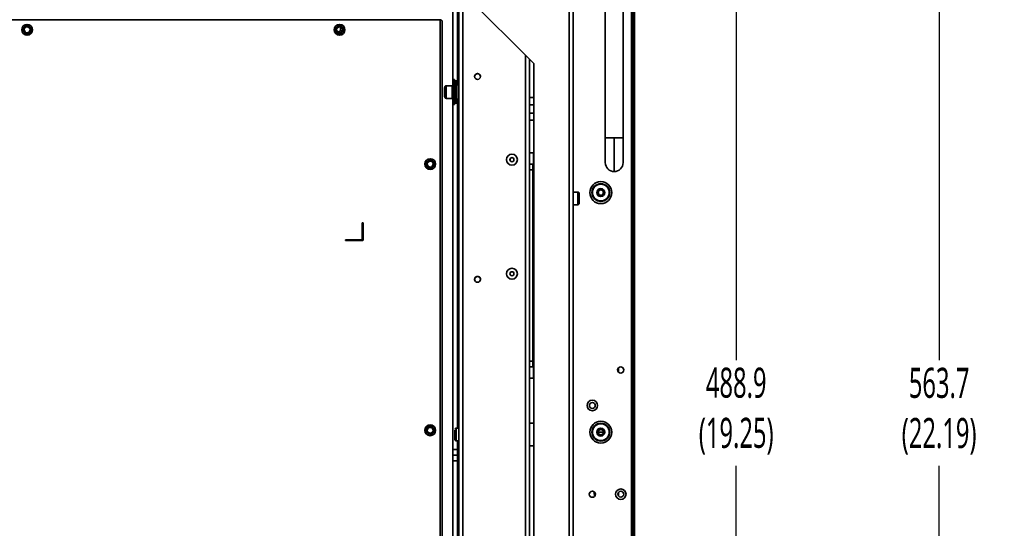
# Model space of a CAD drawing. Header units: millimetres. Extents: x 1 to 1119, y -1 to 863.
# Tile 59 of 211: x 464 to 649, y 335 to 431. Entities that reach past the tile are written whole.
import ezdxf

# ---------------------------------------------------------------- set-up
doc = ezdxf.new("R2010")
doc.units = ezdxf.units.MM
doc.header["$PDSIZE"] = -1
doc.styles.add('SLDTEXTSTYLE0', font='meiryo.ttc', dxfattribs={"width": 0.605})
doc.dimstyles.new('SLDDIMSTYLE1', dxfattribs={"dimtxt": 5.650301, "dimasz": 4.572, "dimexe": 0, "dimexo": 0.0625, "dimgap": 1.412575, "dimtad": 0, "dimtih": 1, "dimtoh": 1, "dimdec": 1, "dimlfac": 3, "dimrnd": 1e-09, "dimzin": 12, "dimdsep": 46, "dimtxsty": 'SLDTEXTSTYLE0', "dimsah": 1, "dimcen": 0.09, "dimadec": 0, "dimazin": 3, "dimtfac": 1, "dimtofl": 0, "dimtmove": 0, "dimatfit": 3, "dimfxl": 1, "dimfrac": 2, "dimtolj": 1, "dimtzin": 12, "dimarcsym": 0})

# ---------------------------------------------------------------- blocks, each defined once
blk = doc.blocks.new('*D27')
at = {"color": 0, "linetype": 'Continuous', "lineweight": -2}
for p, q in [((560.23, 438.51), (598.69, 438.51)), ((598.69, 433.94), (598.69, 366.94)), ((598.69, 280.1), (598.69, 347.1)), ((560.23, 275.53), (598.69, 275.53))]:
    blk.add_line(p, q, dxfattribs=at)
at = {"color": 0}
for points in [[(599.45, 433.94), (597.93, 433.94), (598.69, 438.51)], [(597.93, 280.1), (599.45, 280.1), (598.69, 275.53)]]:
    blk.add_solid(points, dxfattribs=at)
at = {"layer": 'Defpoints', "color": 0}
for p in [(560.17, 438.51), (598.69, 438.51), (560.17, 275.53)]:
    blk.add_point(p, dxfattribs=at)
at = {"color": 0, "lineweight": 18, "insert": (598.69, 365.53), "char_height": 5.65, "attachment_point": 2, "style": 'SLDTEXTSTYLE0'}
blk.add_mtext('\\A1;488.9\\P(19.25)', dxfattribs=at)
blk = doc.blocks.new('*D28')
at = {"color": 0, "linetype": 'Continuous', "lineweight": -2}
for p, q in [((543.02, 450.95), (636.79, 450.95)), ((636.79, 446.37), (636.79, 366.91)), ((636.79, 267.63), (636.79, 347.09)), ((543.02, 263.05), (636.79, 263.05))]:
    blk.add_line(p, q, dxfattribs=at)
at = {"color": 0}
for points in [[(637.55, 446.37), (636.03, 446.37), (636.79, 450.95)], [(636.03, 267.63), (637.55, 267.63), (636.79, 263.05)]]:
    blk.add_solid(points, dxfattribs=at)
at = {"layer": 'Defpoints', "color": 0}
for p in [(542.95, 450.95), (542.96, 263.05), (636.79, 263.05)]:
    blk.add_point(p, dxfattribs=at)
at = {"color": 0, "lineweight": 18, "insert": (636.79, 365.5), "char_height": 5.65, "attachment_point": 2, "style": 'SLDTEXTSTYLE0'}
blk.add_mtext('\\A1;563.7\\P(22.19)', dxfattribs=at)

msp = doc.modelspace()

# ---------------------------------------------------------------- linework, layer by layer
at = {"color": 7, "linetype": 'Continuous', "lineweight": 35}
for p, q in [((579.0159, 466.4086), (579.0159, 240.4353)), ((579.3493, 240.671), (579.3493, 466.1729)), ((579.5676, 246.5023), (579.5676, 460.3421)), ((579.6143, 246.5023), (579.6143, 460.3421)), ((567.3349, 268.1231), (567.3349, 445.9202)), ((568.0944, 445.9158), (568.0944, 268.1187)), ((543.7527, 439.5703), (560.6861, 422.6372)), ((543.7527, 439.5667), (560.6861, 422.6336)), ((574.1159, 439.3686), (574.1159, 408.7019)), ((577.4493, 408.7019), (577.4493, 439.3686)), ((546.5968, 279.7767), (546.5968, 436.7227)), ((545.4726, 435.4534), (545.4726, 418.4996)), ((546.3582, 435.4534), (546.3582, 418.6807)), ((543.1359, 430.8886), (302.4793, 430.8886)), ((543.1359, 276.6419), (543.1359, 430.8886)), ((524.3653, 428.7702), (524.3653, 429.5198)), ((543.4693, 276.8776), (543.4693, 430.6529)), ((524.3653, 428.7702), (523.9222, 428.5393)), ((524.6382, 428.6439), (524.3653, 428.7702)), ((546.5934, 424.0837), (546.5968, 424.0837)), ((546.5934, 423.0254), (546.5934, 424.0837)), ((559.8924, 423.4273), (559.8924, 290.6124)), ((546.5934, 418.6807), (546.5934, 423.0254)), ((560.6861, 422.6372), (560.6861, 291.406)), ((545.8267, 419.6677), (545.6574, 419.6677)), ((545.6574, 414.9263), (545.6574, 419.6677)), ((545.8267, 419.6677), (545.8267, 414.9263)), ((545.3822, 418.4823), (544.2223, 418.4823)), ((545.9728, 418.3553), (545.8267, 418.3553)), ((546.2352, 419.4137), (545.9728, 419.4137)), ((545.9728, 419.3543), (545.9728, 419.4137)), ((545.9728, 415.1803), (545.9728, 419.3543)), ((546.2352, 415.1803), (546.2352, 419.4137)), ((546.2352, 418.6807), (546.5968, 418.6807)), ((544.2223, 416.1117), (545.3822, 416.1117)), ((545.4726, 416.0915), (545.4726, 350.1356)), ((545.8267, 416.2387), (545.9728, 416.2387)), ((560.6861, 416.252), (559.8924, 416.252)), ((545.6574, 414.9263), (545.8267, 414.9263)), ((545.9728, 415.1803), (546.2352, 415.1803)), ((546.2352, 415.9291), (546.5968, 415.9291)), ((546.5968, 415.9133), (546.2352, 415.9133)), ((546.3582, 415.9133), (546.3582, 354.1424)), ((546.5934, 354.597), (546.5934, 415.9133)), ((560.6861, 414.9228), (559.8924, 414.9228)), ((559.8924, 413.348), (560.6861, 413.348)), ((559.8924, 412.0187), (560.6861, 412.0187)), ((575.7826, 408.7019), (575.7826, 402.3686)), ((560.6527, 405.8804), (559.8924, 405.8804)), ((560.6527, 403.7637), (560.6527, 405.8804)), ((555.5606, 404.596), (555.5606, 404.5959)), ((557.6096, 404.5959), (557.6096, 404.596)), ((559.8933, 403.7637), (560.5257, 403.7637)), ((559.8933, 402.7054), (559.8933, 403.7637)), ((560.5257, 402.7054), (560.5257, 403.7637)), ((560.6527, 403.7637), (560.5257, 403.7637)), ((560.5257, 402.7054), (559.8933, 402.7054)), ((559.8933, 366.722), (559.8933, 402.7054)), ((560.5257, 366.722), (560.5257, 402.7054)), ((560.5892, 395.195), (560.5892, 399.4283)), ((560.6861, 399.4283), (560.5892, 399.4283)), ((559.8924, 398.6852), (559.8933, 398.6852)), ((560.5257, 398.6852), (560.5892, 398.6852)), ((568.95, 398.4906), (568.0944, 398.4906)), ((559.8924, 395.9336), (559.8933, 395.9336)), ((559.8924, 395.9252), (559.8933, 395.9252)), ((560.5257, 395.9336), (560.5892, 395.9336)), ((560.5257, 395.9252), (560.5892, 395.9252)), ((568.0944, 396.1199), (568.95, 396.1199)), ((560.6861, 395.195), (560.5892, 395.195)), ((560.5892, 395.1822), (560.5892, 395.195)), ((560.5892, 395.1822), (560.6861, 395.1822)), ((528.4693, 392.7219), (528.4693, 389.7219)), ((528.6359, 392.7219), (528.4693, 392.7219)), ((528.6359, 389.5553), (528.6359, 392.7219)), ((528.3026, 389.5553), (525.3026, 389.5553)), ((525.3026, 389.5553), (525.3026, 389.3886)), ((525.3026, 389.3886), (528.4693, 389.3886)), ((555.5606, 383.1651), (555.5606, 383.165)), ((557.6096, 383.165), (557.6096, 383.1651)), ((559.8933, 365.6637), (559.8933, 366.722)), ((559.8933, 366.722), (560.5257, 366.722)), ((560.5257, 365.6637), (560.5257, 366.722)), ((560.5257, 365.6637), (559.8933, 365.6637)), ((560.5257, 365.6637), (560.6527, 365.6637)), ((560.6527, 363.547), (560.6527, 365.6637)), ((576.5709, 365.4658), (576.5709, 364.7115)), ((559.8924, 363.547), (560.6527, 363.547)), ((560.6861, 355.0737), (559.8924, 355.0737)), ((546.5968, 354.1424), (546.1055, 354.1424)), ((546.5968, 354.597), (546.5934, 354.597)), ((546.5934, 354.1424), (546.5934, 354.597)), ((572.7693, 353.4119), (573.2693, 353.4119)), ((573.2693, 353.4119), (573.7693, 353.4119)), ((546.1055, 351.7717), (546.5968, 351.7717)), ((546.3582, 351.7717), (546.3582, 350.1356)), ((546.5934, 350.2048), (546.5934, 351.7717)), ((546.3582, 350.1356), (545.4726, 350.1356)), ((545.4726, 350.1356), (545.4726, 349.0696)), ((546.3582, 350.1356), (546.3582, 349.0696)), ((546.5934, 349.5934), (546.5934, 350.2048)), ((546.5934, 348.06), (546.5934, 349.5934)), ((559.8924, 350.8404), (560.6861, 350.8404)), ((545.4726, 349.0696), (545.4726, 348.0474)), ((545.4726, 349.0696), (546.3582, 349.0696)), ((545.4726, 348.0474), (545.4726, 298.0594)), ((546.3582, 348.0474), (545.4726, 348.0474)), ((546.3582, 349.0696), (546.3582, 348.0474)), ((546.3582, 348.0474), (546.3582, 298.0594)), ((546.5934, 286.5004), (546.5934, 348.06)), ((576.5709, 342.0785), (576.5709, 341.4321)), ((572.0693, 341.5716), (572.2359, 341.5716)), ((572.2359, 341.5716), (572.2188, 341.985)), ((572.2359, 341.5706), (572.2359, 341.5716))]:
    msp.add_line(p, q, dxfattribs=at)
at = {"color": 8, "linetype": 'Continuous', "lineweight": 35}
for p, q in [((547.3562, 279.7811), (547.3562, 435.9632)), ((559.1329, 424.1867), (559.1329, 289.8529)), ((546.5968, 423.0254), (546.5934, 423.0254)), ((544.2223, 418.3663), (544.2223, 418.4823)), ((544.2223, 416.1117), (544.2223, 418.3663)), ((545.3822, 418.3663), (545.3822, 418.4823)), ((545.3822, 418.3663), (545.3822, 416.1117)), ((575.7826, 408.7019), (574.1159, 408.7019)), ((577.4493, 408.7019), (575.7826, 408.7019)), ((560.6527, 399.4283), (560.6527, 403.7637)), ((568.95, 398.4906), (568.95, 396.7232)), ((568.95, 396.7232), (568.95, 396.1199)), ((560.6527, 365.6637), (560.6527, 395.1822)), ((546.1055, 351.9636), (546.1055, 354.1424)), ((546.1055, 351.7717), (546.1055, 351.9636)), ((546.5934, 350.2048), (546.5968, 350.2048)), ((546.5968, 349.5934), (546.5934, 349.5934)), ((546.5968, 348.06), (546.5934, 348.06)), ((572.0693, 341.5716), (571.9684, 342.2511)), ((572.0693, 341.3185), (572.0693, 341.5716))]:
    msp.add_line(p, q, dxfattribs=at)
at = {"color": 7, "linetype": 'Continuous', "lineweight": 35}
for centre, radius in [((465.5559, 428.9886), 1.0167), ((465.5559, 428.9886), 0.7562), ((465.5559, 428.9886), 0.55), ((524.2226, 428.9886), 1.0167), ((524.2226, 428.9886), 0.7562), ((524.2226, 428.9886), 0.55), ((550.1291, 420.206), 0.5503), ((556.5851, 404.5959), 1.0244), ((556.5851, 404.5978), 0.381), ((541.2359, 403.7653), 1.0167), ((541.2359, 403.7653), 0.7562), ((541.2359, 403.7653), 0.55), ((573.2693, 398.4119), 2.0667), ((573.2693, 398.4119), 1.6747), ((573.2693, 398.4119), 1.5768), ((573.2693, 398.4119), 0.75), ((573.2693, 398.4119), 0.5), ((556.5851, 383.1651), 1.0245), ((556.5851, 383.1669), 0.381), ((550.1291, 382.1067), 0.5503), ((577.0159, 365.0886), 0.5833), ((571.6826, 358.4219), 0.9833), ((571.6826, 358.4219), 0.55), ((573.2693, 353.4119), 2.0667), ((573.2693, 353.4119), 1.6747), ((573.2693, 353.4119), 1.5768), ((541.2359, 353.7653), 1.0167), ((541.2359, 353.7653), 0.7562), ((541.2359, 353.7653), 0.55), ((573.2693, 353.4119), 0.75), ((573.2693, 353.4119), 0.5), ((571.6826, 341.7553), 0.5833), ((577.0159, 341.7553), 0.9833), ((577.0159, 341.7553), 0.55)]:
    msp.add_circle(centre, radius, dxfattribs=at)
for centre, radius, start, end in [((550.1291, 420.2024), 0.5503, 89.999096, 180.000387), ((550.1291, 420.2024), 0.5503, 359.999762, 180.000238), ((550.129, 420.1988), 0.5503, 89.998361, 180.000605), ((550.1291, 420.2024), 0.5503, 359.999613, 90.000904), ((550.1291, 420.1988), 0.5503, 359.999395, 90.001639), ((556.5851, 404.5868), 0.381, 0.002421, 179.997579), ((556.5851, 404.5959), 1.0245, 180.001407, 359.998593), ((575.7826, 404.0353), 1.6667, 180.018976, 270), ((575.7826, 404.0353), 1.6667, 270, 0.018976), ((528.3026, 389.7219), 0.1667, 270, 0), ((528.4693, 389.5553), 0.1667, 270, 0), ((556.5851, 383.165), 1.0245, 180.001543, 359.998457), ((556.5851, 383.1529), 0.381, 0.001825, 179.998175), ((550.129, 382.1031), 0.5503, 89.998728, 180.000755), ((550.1291, 382.1031), 0.5503, 359.99959, 180.00041), ((550.129, 382.0994), 0.5503, 89.998728, 180.000755), ((550.1291, 382.1031), 0.5503, 359.999245, 90.001272), ((550.1291, 382.0994), 0.5503, 359.999245, 90.001272)]:
    msp.add_arc(centre, radius, start, end, dxfattribs=at)
for points, knots in [([(543.4693, 430.6529), (543.4643, 430.6726), (543.4542, 430.7118), (543.3772, 430.7708), (543.267, 430.8297), (543.1796, 430.869), (543.1359, 430.8886)], [0, 0, 0, 0, 0.25000041, 0.50000585, 0.75001047, 1, 1, 1, 1]), ([(544.2223, 418.4823), (544.1886, 418.4771), (544.1228, 418.467), (544.0262, 418.3799), (543.9597, 418.2574), (543.9511, 418.1625), (543.9471, 418.1181)], [0, 0, 0, 0, 0.27840441, 0.54374107, 0.78681548, 1, 1, 1, 1]), ([(543.9471, 418.1181), (543.952, 418.1533), (543.9621, 418.2265), (544.0365, 418.3097), (544.1291, 418.3582), (544.192, 418.3637), (544.2223, 418.3663)], [0, 0, 0, 0, 0.27026661, 0.56243781, 0.78975026, 1, 1, 1, 1]), ([(543.9471, 418.1181), (543.9471, 418.0745), (543.9471, 417.9758), (543.9471, 417.7627), (543.9471, 417.5379), (543.9471, 417.3331), (543.9471, 417.1145), (543.9471, 416.9002), (543.9471, 416.7103), (543.9471, 416.5593), (543.9471, 416.4584), (543.9471, 416.3933), (543.9471, 416.3987), (543.9471, 416.4014)], [0, 0, 0, 0, 0.10525306, 0.23838793, 0.31629909, 0.40080582, 0.49036158, 0.58267338, 0.6749861, 0.76454224, 0.84904934, 0.92696069, 1, 1, 1, 1]), ([(545.3822, 418.3663), (545.4212, 418.3707), (545.5024, 418.3798), (545.5947, 418.4469), (545.6484, 418.5304), (545.6545, 418.5872), (545.6574, 418.6145)], [0, 0, 0, 0, 0.27028174, 0.5624292, 0.78972679, 1, 1, 1, 1]), ([(545.5768, 418.5629), (545.5626, 418.5504), (545.5345, 418.5256), (545.4699, 418.4919), (545.4168, 418.4861), (545.3822, 418.4823)], [0, 0, 0, 0, 0.263248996, 0.521078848, 1, 1, 1, 1]), ([(545.5768, 418.5629), (545.5893, 418.5771), (545.6141, 418.6052), (545.6479, 418.6698), (545.6536, 418.723), (545.6574, 418.7575)], [0, 0, 0, 0, 0.26327849, 0.52108168, 1, 1, 1, 1]), ([(543.9471, 416.4759), (543.9511, 416.4315), (543.9597, 416.3366), (544.0262, 416.2141), (544.1228, 416.127), (544.1886, 416.1169), (544.2223, 416.1117)], [0, 0, 0, 0, 0.21318672, 0.4562622, 0.72159628, 1, 1, 1, 1]), ([(545.3822, 416.1117), (545.4527, 416.1041), (545.5577, 416.0928), (545.6466, 416.0178), (545.6539, 415.992), (545.6574, 415.9795)], [0, 0, 0, 0, 0.5103064, 0.76036011, 1, 1, 1, 1]), ([(574.1159, 408.7019), (574.1159, 408.5128), (574.1159, 408.0981), (574.1159, 407.4305), (574.1159, 406.6847), (574.1159, 405.9041), (574.1159, 405.1572), (574.1159, 404.5404), (574.1159, 404.1167), (574.1159, 404.0625), (574.1159, 404.0353)], [0, 0, 0, 0, 0.07751896, 0.16993398, 0.27798497, 0.40159919, 0.53940189, 0.68835607, 0.84378944, 1, 1, 1, 1]), ([(577.4493, 404.0353), (577.4493, 404.054), (577.4493, 404.0921), (577.4493, 404.402), (577.4493, 404.8919), (577.4493, 405.5466), (577.4493, 406.3079), (577.4493, 407.1173), (577.4493, 407.9207), (577.4493, 408.4494), (577.4493, 408.7019)], [0, 0, 0, 0, 0.12967236, 0.26373405, 0.39919156, 0.53285595, 0.66176495, 0.78353804, 0.89656292, 1, 1, 1, 1]), ([(569.2252, 397.7032), (569.2252, 397.777), (569.2252, 397.9211), (569.2254, 398.1102), (569.2237, 398.2323), (569.2154, 398.3039), (569.1843, 398.3607), (569.1632, 398.3879), (569.1456, 398.4069), (569.1256, 398.4249), (569.0956, 398.4475), (569.0535, 398.4705), (569.0016, 398.4875), (568.9673, 398.4895), (568.95, 398.4906)], [0, 0, 0, 0, 0.17975102, 0.35107561, 0.60075379, 0.74599021, 0.79281295, 0.81290386, 0.83201047, 0.85093322, 0.87028432, 0.91122565, 0.95515234, 1, 1, 1, 1]), ([(569.2252, 396.8583), (569.2252, 396.9368), (569.2252, 397.1145), (569.2252, 397.3807), (569.2252, 397.6161), (569.2252, 397.8025), (569.2252, 397.972), (569.2252, 398.1057), (569.2252, 398.1944), (569.2252, 398.2083), (569.2252, 398.2151)], [0, 0, 0, 0, 0.137667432, 0.311802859, 0.413709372, 0.524242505, 0.641378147, 0.762120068, 0.882862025, 1, 1, 1, 1]), ([(572.6026, 398.4119), (572.6126, 398.4992), (572.6327, 398.6737), (572.7868, 398.8956), (573.0072, 399.0439), (573.2693, 399.096), (573.5313, 399.0439), (573.7517, 398.8956), (573.9059, 398.6737), (573.9259, 398.4992), (573.936, 398.4119)], [0, 0, 0, 0, 0.12499987, 0.25000277, 0.37499507, 0.49999775, 0.62500043, 0.75000067, 0.87499827, 1, 1, 1, 1]), ([(573.936, 398.4119), (573.9259, 398.3247), (573.9059, 398.1502), (573.7517, 397.9283), (573.5314, 397.78), (573.2693, 397.7279), (573.0072, 397.78), (572.7868, 397.9283), (572.6327, 398.1502), (572.6126, 398.3247), (572.6026, 398.4119)], [0, 0, 0, 0, 0.12500202, 0.2499979, 0.37499975, 0.50000225, 0.62500474, 0.74999865, 0.87499985, 1, 1, 1, 1]), ([(568.95, 396.1199), (568.9806, 396.1253), (569.0368, 396.1353), (569.1087, 396.2011), (569.1539, 396.2606), (569.1736, 396.2903), (569.1857, 396.3095), (569.196, 396.3267), (569.2043, 396.3407), (569.2106, 396.3513), (569.2387, 396.3955), (569.2207, 396.3758), (569.226, 396.5712), (569.2255, 396.7661), (569.2252, 396.8583)], [0, 0, 0, 0, 0.11266085, 0.20725111, 0.24193187, 0.25585118, 0.26793475, 0.27906804, 0.29059949, 0.30392311, 0.32009267, 0.59533039, 0.80843497, 1, 1, 1, 1]), ([(568.95, 396.7232), (568.989, 396.7256), (569.0702, 396.7305), (569.1625, 396.7671), (569.2162, 396.8125), (569.2223, 396.8434), (569.2252, 396.8583)], [0, 0, 0, 0, 0.27023718, 0.56242854, 0.78973178, 1, 1, 1, 1]), ([(545.8303, 353.8652), (545.8303, 353.8571), (545.8303, 353.8402), (545.8303, 353.7588), (545.8303, 353.6314), (545.8303, 353.4586), (545.8303, 353.2555), (545.8303, 353.041), (545.8303, 352.8336), (545.8303, 352.5991), (545.8303, 352.367), (545.8303, 352.2471), (545.8303, 352.1942)], [0, 0, 0, 0, 0.084050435, 0.175215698, 0.271828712, 0.371414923, 0.471000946, 0.567613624, 0.658778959, 0.742829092, 0.886454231, 1, 1, 1, 1]), ([(546.1055, 354.1424), (546.0709, 354.1386), (546.0178, 354.1328), (545.9532, 354.0991), (545.9251, 354.0743), (545.9109, 354.0618)], [0, 0, 0, 0, 0.478925, 0.73668183, 1, 1, 1, 1]), ([(572.6026, 353.4119), (572.6126, 353.4992), (572.6327, 353.6737), (572.7868, 353.8956), (573.0072, 354.0439), (573.2693, 354.096), (573.5314, 354.0439), (573.7517, 353.8956), (573.9059, 353.6737), (573.9259, 353.4992), (573.936, 353.4119)], [0, 0, 0, 0, 0.124999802, 0.250001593, 0.374995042, 0.499997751, 0.625000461, 0.750001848, 0.874998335, 1, 1, 1, 1]), ([(573.936, 353.4119), (573.9259, 353.3247), (573.9059, 353.1502), (573.7517, 352.9283), (573.5314, 352.78), (573.2693, 352.7279), (573.0072, 352.78), (572.7868, 352.9283), (572.6327, 353.1502), (572.6126, 353.3247), (572.6026, 353.4119)], [0, 0, 0, 0, 0.12500166, 0.24999815, 0.37499954, 0.50000225, 0.62500495, 0.74999841, 0.8750002, 1, 1, 1, 1]), ([(545.8303, 352.1942), (545.8303, 352.1507), (545.8303, 352.0648), (545.8304, 352.0331), (545.8308, 352.038), (545.8365, 352.0336), (545.8419, 352.0251), (545.8467, 352.0164), (545.8531, 352.0044), (545.861, 351.9892), (545.8704, 351.9719), (545.8858, 351.9444), (545.9092, 351.9072), (545.9553, 351.8462), (546.0225, 351.7856), (546.077, 351.7765), (546.1055, 351.7717)], [0, 0, 0, 0, 0.19988818, 0.39423059, 0.53316164, 0.57835792, 0.59551022, 0.60980008, 0.6222965, 0.63442693, 0.64760379, 0.66279119, 0.70073207, 0.7489999, 0.86848101, 1, 1, 1, 1]), ([(545.8303, 352.1942), (545.8352, 352.1615), (545.8453, 352.0935), (545.9197, 352.0162), (546.0123, 351.9711), (546.0752, 351.966), (546.1055, 351.9636)], [0, 0, 0, 0, 0.27026122, 0.56241434, 0.78972748, 1, 1, 1, 1])]:
    msp.add_open_spline(points, degree=3, knots=knots, dxfattribs=at)

# ---------------------------------------------------------------- dimensions: what is measured, and where the dimension line sits
at = {"color": 7, "linetype": 'Continuous', "lineweight": 18}
for base, p1, p2, text, picture, middle in [((636.7919, 263.0538), (542.9548, 450.9463), (542.959, 263.0538), '<>\\P(22.19)', '*D28', (636.7919, 357.0001)), ((598.6919, 438.512), (560.1696, 275.5313), (560.1696, 438.512), '<>\\P(19.25)', '*D27', (598.6919, 357.0216))]:
    dim = msp.add_linear_dim(base=base, p1=p1, p2=p2, angle=90, text=text, dimstyle='SLDDIMSTYLE1', dxfattribs=at)
    dim.commit()
    dim.dimension.update_dxf_attribs({"geometry": picture, "text_midpoint": middle, "dimtype": 160})

doc.saveas('drawing.dxf')
